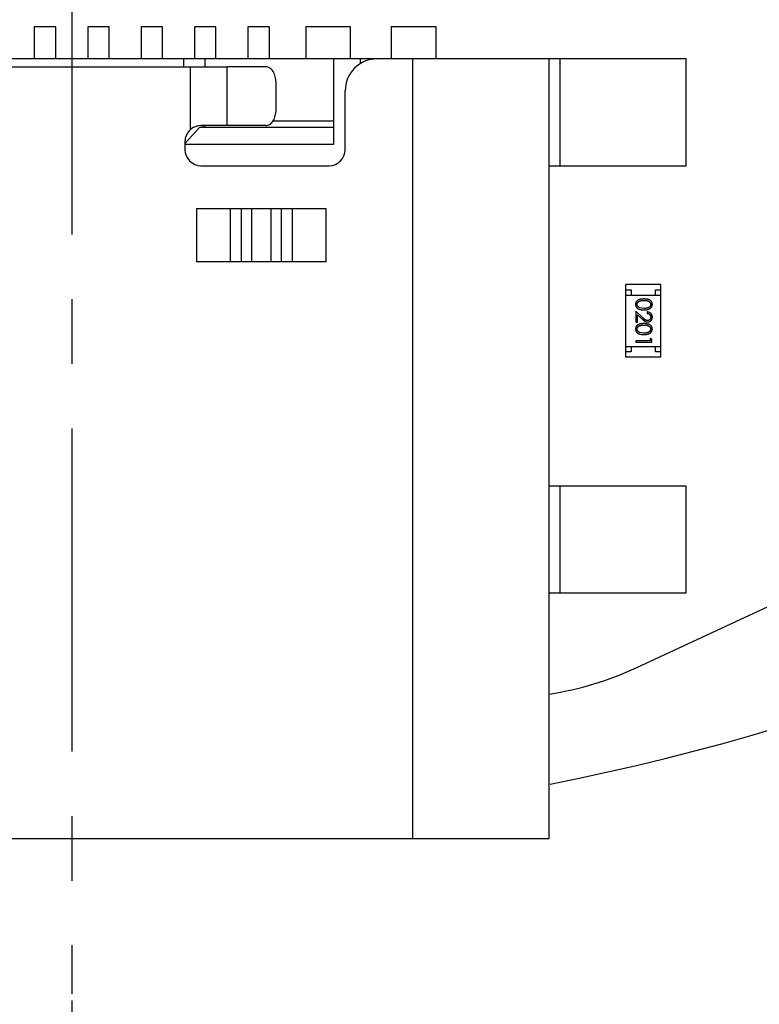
# Model space of a CAD drawing. Header units: inches. Extents: x 398 to 599, y 40 to 151.
# Tile 22 of 100: x 553.26 to 560.19, y 68.3 to 77.52. Entities that reach past the tile are written whole.
import ezdxf

# ---------------------------------------------------------------- set-up
doc = ezdxf.new("R2010")
doc.units = ezdxf.units.IN
doc.header["$LTSCALE"] = 1.21
doc.header["$MEASUREMENT"] = 0
doc.header["$PDMODE"] = 3
doc.header["$PDSIZE"] = 0.3125
doc.linetypes.add('CENTER', pattern=[2, 1.25, -0.25, 0.25, -0.25])
doc.layers.get('0').update_dxf_attribs({"linetype": 'CONTINUOUS'})
doc.layers.get('Defpoints').update_dxf_attribs({"linetype": 'CONTINUOUS'})
doc.layers.add('DIM', color=3, linetype='CONTINUOUS')
doc.styles.get("Standard").update_dxf_attribs({"font": 'txt', "width": 0.8})
doc.dimstyles.get("Standard").update_dxf_attribs({"dimtxt": 0.15625, "dimasz": 0.1875, "dimexe": 0.125, "dimexo": 0.0625, "dimgap": 0.09, "dimtad": 0, "dimtih": 1, "dimtoh": 1, "dimzin": 4, "dimdsep": 46, "dimtxsty": 'Standard', "dimblk": '_FILLED', "dimblk1": '_FILLED', "dimblk2": '_FILLED', "dimcen": 0.09, "dimazin": 1, "dimtp": 0.01, "dimtm": 0.01, "dimtfac": 1, "dimtofl": 0, "dimtmove": 0, "dimatfit": 3, "dimldrblk": '_FILLED', "dimfxl": 1, "dimtolj": 1, "dimtzin": 4, "dimarcsym": 0})

# ---------------------------------------------------------------- blocks, each defined once
blk = doc.blocks.new('_FILLED')
at = {"color": 0, "linetype": 'ByBlock'}
blk.add_solid([(0, 0), (-1, 0.1667), (-1, -0.1667)], dxfattribs=at)
blk = doc.blocks.new('*D70')
at = {"layer": 'Defpoints', "color": 0}
for p in [(537.241, 87.005), (553.751, 68.4022), (537.241, 64.8591)]:
    blk.add_point(p, dxfattribs=at)
at = {"layer": 'DIM', "color": 0, "lineweight": -2}
for p, q in [((537.241, 86.9425), (537.241, 64.7341)), ((553.751, 68.3397), (553.751, 64.7341)), ((539.241, 64.8591), (542.7394, 64.8591)), ((551.751, 64.8591), (548.2527, 64.8591))]:
    blk.add_line(p, q, dxfattribs=at)
at = {"layer": 'DIM', "color": 0, "lineweight": -2, "xscale": 2, "yscale": 2, "zscale": 2, "rotation": 180}
blk.add_blockref('_FILLED', (537.241, 64.8591), dxfattribs=at)
at = {"layer": 'DIM', "color": 0, "lineweight": -2, "xscale": 2, "yscale": 2, "zscale": 2}
blk.add_blockref('_FILLED', (553.751, 64.8591), dxfattribs=at)
at = {"layer": 'DIM', "color": 0, "insert": (545.496, 64.8591), "char_height": 2, "attachment_point": 5}
blk.add_mtext('\\A1;16.51', dxfattribs=at)
blk = doc.blocks.new('*D71')
at = {"layer": 'Defpoints', "color": 0}
for p in [(570.261, 87.005), (553.751, 68.4022), (553.751, 64.8591)]:
    blk.add_point(p, dxfattribs=at)
at = {"layer": 'DIM', "color": 0, "lineweight": -2}
for p, q in [((570.261, 86.9425), (570.261, 64.7341)), ((553.751, 68.3397), (553.751, 64.7341)), ((555.751, 64.8591), (559.2494, 64.8591)), ((568.261, 64.8591), (564.7627, 64.8591))]:
    blk.add_line(p, q, dxfattribs=at)
at = {"layer": 'DIM', "color": 0, "lineweight": -2, "xscale": 2, "yscale": 2, "zscale": 2, "rotation": 180}
blk.add_blockref('_FILLED', (553.751, 64.8591), dxfattribs=at)
at = {"layer": 'DIM', "color": 0, "lineweight": -2, "xscale": 2, "yscale": 2, "zscale": 2}
blk.add_blockref('_FILLED', (570.261, 64.8591), dxfattribs=at)
at = {"layer": 'DIM', "color": 0, "insert": (562.006, 64.8591), "char_height": 2, "attachment_point": 5}
blk.add_mtext('\\A1;16.51', dxfattribs=at)

msp = doc.modelspace()

# ---------------------------------------------------------------- linework, layer by layer
at = {"color": 4, "linetype": 'CENTER', "ltscale": 2}
msp.add_line((553.751, 117.2562), (553.751, 68.4022), dxfattribs=at)
at = {"color": 7, "linetype": 'Continuous'}
for p, q in [((553.4012, 77.4553), (553.4012, 77.1553)), ((553.6012, 77.4553), (553.4012, 77.4553)), ((553.6012, 77.1553), (553.6012, 77.4553)), ((553.9012, 77.4553), (553.9012, 77.1553)), ((554.1012, 77.4553), (553.9012, 77.4553)), ((554.1012, 77.1553), (554.1012, 77.4553)), ((554.4012, 77.4553), (554.4012, 77.1553)), ((554.6012, 77.4553), (554.4012, 77.4553)), ((554.6012, 77.1553), (554.6012, 77.4553)), ((554.9012, 77.4553), (554.9012, 77.1553)), ((555.1012, 77.4553), (554.9012, 77.4553)), ((555.1012, 77.1553), (555.1012, 77.4553)), ((555.4012, 77.4553), (555.4012, 77.1553)), ((555.6012, 77.4553), (555.4012, 77.4553)), ((555.6012, 77.1553), (555.6012, 77.4553)), ((555.9412, 77.4553), (555.9412, 77.1553)), ((556.3612, 77.4553), (555.9412, 77.4553)), ((556.3612, 77.1553), (556.3612, 77.4553)), ((556.7412, 77.4553), (556.7412, 77.1553)), ((557.1612, 77.4553), (556.7412, 77.4553)), ((557.1612, 77.1553), (557.1612, 77.4553)), ((559.5012, 77.1553), (548.0012, 77.1553)), ((552.2954, 77.0803), (555.2065, 77.0803)), ((554.8012, 77.0803), (554.8012, 77.1553)), ((554.8614, 77.0803), (554.8612, 76.4921)), ((555.0012, 77.0803), (555.0012, 77.1553)), ((555.2066, 76.5303), (555.2067, 77.0803)), ((555.5678, 77.0803), (555.2066, 77.0803)), ((556.2012, 77.1553), (556.2012, 76.3522)), ((556.4512, 77.1553), (556.4512, 77.1075)), ((556.9412, 77.1553), (556.9412, 69.8553)), ((558.2212, 69.8553), (558.2212, 77.1553)), ((558.3212, 77.1553), (558.3212, 76.1553)), ((559.5012, 76.1553), (559.5012, 77.1553)), ((555.6643, 76.6803), (555.6643, 76.9303)), ((556.3112, 76.3053), (556.3112, 76.8553)), ((554.9507, 76.5153), (554.8112, 76.3631)), ((554.9507, 76.5153), (556.2012, 76.5153)), ((555.2063, 76.5303), (554.9613, 76.5303)), ((555.0012, 76.5197), (554.9625, 76.5163)), ((555.0012, 76.5197), (555.0012, 76.5303)), ((555.5678, 76.5303), (555.2065, 76.5303)), ((556.2012, 76.5722), (555.6331, 76.5722)), ((554.8112, 76.3803), (554.8112, 76.3053)), ((556.2012, 76.3522), (554.8112, 76.3522)), ((554.9612, 76.1553), (556.1612, 76.1553)), ((558.2212, 76.1553), (559.5012, 76.1553)), ((554.9188, 75.7553), (554.9188, 75.2553)), ((554.9188, 75.7553), (556.1337, 75.7553)), ((555.2386, 75.2553), (555.2386, 75.7553)), ((555.342, 75.2553), (555.342, 75.7553)), ((555.4334, 75.7553), (555.4334, 75.2553)), ((555.6191, 75.2553), (555.6191, 75.7553)), ((555.7105, 75.7553), (555.7105, 75.2553)), ((555.8139, 75.7553), (555.8139, 75.2553)), ((556.1337, 75.2553), (556.1337, 75.7553)), ((556.1337, 75.2553), (554.9188, 75.2553)), ((558.9371, 74.3633), (558.9371, 75.0433)), ((559.2671, 75.0433), (558.9371, 75.0433)), ((559.2671, 74.3633), (559.2671, 75.0433)), ((558.9371, 74.9933), (558.9871, 74.9933)), ((558.9871, 74.9933), (558.9871, 74.9433)), ((559.2171, 74.9433), (559.2171, 74.9933)), ((559.2171, 74.9933), (559.2671, 74.9933)), ((558.9371, 74.9433), (559.2671, 74.9433)), ((559.0323, 74.7919), (559.0323, 74.69)), ((559.0944, 74.7338), (559.0323, 74.7919)), ((559.1073, 74.8188), (559.0696, 74.8245)), ((559.1362, 74.7862), (559.1362, 74.7727)), ((559.0323, 74.69), (559.0477, 74.69)), ((559.0477, 74.69), (559.0477, 74.7598)), ((559.0477, 74.7598), (559.0878, 74.7223)), ((559.1073, 74.5881), (559.0696, 74.5938)), ((559.0323, 74.515), (559.0323, 74.5015)), ((559.167, 74.515), (559.0323, 74.515)), ((559.0323, 74.5015), (559.1823, 74.5015)), ((559.167, 74.5381), (559.167, 74.515)), ((559.1823, 74.5293), (559.167, 74.5381)), ((559.1823, 74.5015), (559.1823, 74.5293)), ((558.9371, 74.4633), (559.2671, 74.4633)), ((558.9871, 74.4133), (558.9371, 74.4133)), ((558.9871, 74.4633), (558.9871, 74.4133)), ((559.2171, 74.4133), (559.2171, 74.4633)), ((559.2671, 74.4133), (559.2171, 74.4133)), ((559.2671, 74.3633), (558.9371, 74.3633)), ((559.5012, 73.1553), (558.2212, 73.1553)), ((558.3212, 73.1553), (558.3212, 72.1553)), ((559.5012, 72.1553), (559.5012, 73.1553)), ((559.0394, 71.4561), (560.9318, 72.3386)), ((558.2212, 72.1553), (559.5012, 72.1553)), ((549.2812, 69.8553), (558.2212, 69.8553))]:
    msp.add_line(p, q, dxfattribs=at)
for centre, radius, start, end in [((553.751, 92.925), 23, 281.22586, 258.77532), ((553.751, 92.925), 22.75, 294.44334, 241.13427), ((556.6112, 76.8553), 0.3, 90, 180.00001), ((554.9622, 76.3782), 0.1522, 90.34955, 131.56731), ((554.9612, 76.3803), 0.15, 131.84115, 180), ((554.9612, 76.3053), 0.15, 180.00001, 270.00001), ((556.1612, 76.3053), 0.15, 270.00001, 0.00001), ((557.7715, 74.175), 3, 278.62593, 295)]:
    msp.add_arc(centre, radius, start, end, dxfattribs=at)
for points, knots in [([(555.6643, 76.9303), (555.6643, 76.9496), (555.6597, 76.9868), (555.64, 77.0355), (555.6128, 77.0659), (555.5873, 77.0782), (555.5742, 77.0803), (555.5678, 77.0803)], [0, 0, 0, 0, 0.296842, 0.568417, 0.799806, 0.902476, 1, 1, 1, 1]), ([(555.5678, 76.5303), (555.5742, 76.5303), (555.5873, 76.5324), (555.6128, 76.5447), (555.64, 76.5751), (555.6597, 76.6239), (555.6643, 76.661), (555.6643, 76.6803)], [0, 0, 0, 0, 0.097524, 0.200194, 0.431584, 0.703158, 1, 1, 1, 1]), ([(559.1073, 74.9073), (559.1049, 74.9073), (559.1003, 74.9073), (559.0935, 74.907), (559.0871, 74.9065), (559.0812, 74.9057), (559.0757, 74.9048), (559.0705, 74.9038), (559.0658, 74.9025), (559.0615, 74.901), (559.0575, 74.8993), (559.0537, 74.8974), (559.0503, 74.8954), (559.0471, 74.8932), (559.0441, 74.8909), (559.0414, 74.8884), (559.0389, 74.8858), (559.0367, 74.883), (559.0348, 74.8801), (559.0331, 74.877), (559.0317, 74.874), (559.0305, 74.8708), (559.0296, 74.8675), (559.029, 74.8641), (559.0286, 74.8607), (559.0285, 74.8583), (559.0285, 74.8572)], [0, 0, 0, 0, 0.068113, 0.132564, 0.193427, 0.250218, 0.303569, 0.353576, 0.400235, 0.443586, 0.484619, 0.524292, 0.56238, 0.599049, 0.63494, 0.669782, 0.704009, 0.737842, 0.771098, 0.803896, 0.836415, 0.868639, 0.900715, 0.933378, 0.966213, 1, 1, 1, 1]), ([(559.0285, 74.8572), (559.0285, 74.856), (559.0285, 74.8536), (559.029, 74.8501), (559.0296, 74.8466), (559.0306, 74.8433), (559.0318, 74.84), (559.0332, 74.8368), (559.035, 74.8338), (559.037, 74.8307), (559.0392, 74.8278), (559.0418, 74.8251), (559.0445, 74.8225), (559.0476, 74.8201), (559.0509, 74.8179), (559.0544, 74.8158), (559.0582, 74.8139), (559.0623, 74.8121), (559.0667, 74.8105), (559.0715, 74.8091), (559.0765, 74.808), (559.082, 74.807), (559.0878, 74.8063), (559.094, 74.8058), (559.1005, 74.8055), (559.105, 74.8054), (559.1073, 74.8054)], [0, 0, 0, 0, 0.033824, 0.067298, 0.10028, 0.133019, 0.165736, 0.198792, 0.232372, 0.266409, 0.301016, 0.336196, 0.371972, 0.408574, 0.446394, 0.485225, 0.525372, 0.567224, 0.611081, 0.65775, 0.70702, 0.759235, 0.814484, 0.873227, 0.934937, 1, 1, 1, 1]), ([(559.0439, 74.8567), (559.044, 74.8584), (559.0441, 74.8617), (559.0454, 74.8665), (559.0475, 74.8713), (559.0499, 74.875), (559.0522, 74.8779), (559.0541, 74.88), (559.0563, 74.8818), (559.0586, 74.8836), (559.0611, 74.8852), (559.0638, 74.8867), (559.0667, 74.8881), (559.0698, 74.8893), (559.0732, 74.8904), (559.077, 74.8913), (559.0811, 74.8921), (559.0856, 74.8928), (559.0905, 74.8932), (559.0958, 74.8936), (559.1014, 74.8938), (559.1053, 74.8938), (559.1073, 74.8938)], [0, 0, 0, 0, 0.060034, 0.120278, 0.182348, 0.247919, 0.281641, 0.315701, 0.350322, 0.385703, 0.421819, 0.459196, 0.497866, 0.538301, 0.58121, 0.628183, 0.679403, 0.734699, 0.794074, 0.858416, 0.927049, 1, 1, 1, 1]), ([(559.0696, 74.8245), (559.0686, 74.8249), (559.0665, 74.8257), (559.0636, 74.827), (559.0609, 74.8285), (559.0584, 74.8301), (559.056, 74.8318), (559.0539, 74.8337), (559.052, 74.8357), (559.0497, 74.8385), (559.0474, 74.8422), (559.0454, 74.8469), (559.0441, 74.8517), (559.0439, 74.855), (559.0439, 74.8567)], [0, 0, 0, 0, 0.075949, 0.148549, 0.218996, 0.286119, 0.351826, 0.416074, 0.478265, 0.540325, 0.660405, 0.774606, 0.887187, 1, 1, 1, 1]), ([(559.1862, 74.8572), (559.1862, 74.8583), (559.1861, 74.8607), (559.1857, 74.8641), (559.1851, 74.8675), (559.1841, 74.8708), (559.183, 74.874), (559.1815, 74.8771), (559.1798, 74.8802), (559.1778, 74.8831), (559.1756, 74.8859), (559.1732, 74.8886), (559.1704, 74.891), (559.1675, 74.8934), (559.1643, 74.8955), (559.1608, 74.8976), (559.1571, 74.8994), (559.1532, 74.901), (559.1489, 74.9025), (559.1442, 74.9038), (559.139, 74.9049), (559.1335, 74.9058), (559.1275, 74.9065), (559.1212, 74.907), (559.1144, 74.9073), (559.1097, 74.9073), (559.1073, 74.9073)], [0, 0, 0, 0, 0.033742, 0.066533, 0.099153, 0.13154, 0.164087, 0.196563, 0.229707, 0.263315, 0.297504, 0.331686, 0.366482, 0.4021, 0.438958, 0.476748, 0.515985, 0.556589, 0.599519, 0.645765, 0.695487, 0.748721, 0.805687, 0.866754, 0.931405, 1, 1, 1, 1]), ([(559.1073, 74.8938), (559.1094, 74.8938), (559.1133, 74.8938), (559.1189, 74.8936), (559.1242, 74.8932), (559.1291, 74.8927), (559.1336, 74.8921), (559.1378, 74.8913), (559.1415, 74.8904), (559.1449, 74.8893), (559.148, 74.888), (559.151, 74.8867), (559.1537, 74.8852), (559.1562, 74.8836), (559.1585, 74.8818), (559.1606, 74.8799), (559.1626, 74.8779), (559.1648, 74.875), (559.1672, 74.8713), (559.1693, 74.8666), (559.1705, 74.8617), (559.1707, 74.8584), (559.1708, 74.8567)], [0, 0, 0, 0, 0.073302, 0.142286, 0.206253, 0.266017, 0.321612, 0.372532, 0.419497, 0.462398, 0.502825, 0.541489, 0.579034, 0.615143, 0.650298, 0.684912, 0.718701, 0.752189, 0.817245, 0.879117, 0.939613, 1, 1, 1, 1]), ([(559.1073, 74.8054), (559.1096, 74.8054), (559.1141, 74.8055), (559.1206, 74.8058), (559.1268, 74.8063), (559.1327, 74.807), (559.1382, 74.808), (559.1433, 74.8092), (559.148, 74.8106), (559.1525, 74.8122), (559.1565, 74.814), (559.1604, 74.8159), (559.1639, 74.818), (559.1672, 74.8202), (559.1703, 74.8227), (559.173, 74.8252), (559.1756, 74.828), (559.1778, 74.8308), (559.1798, 74.8338), (559.1815, 74.8369), (559.183, 74.8401), (559.1841, 74.8433), (559.1851, 74.8467), (559.1857, 74.8501), (559.1861, 74.8536), (559.1862, 74.856), (559.1862, 74.8572)], [0, 0, 0, 0, 0.065278, 0.127205, 0.186168, 0.241675, 0.294115, 0.343609, 0.390387, 0.434463, 0.476646, 0.517002, 0.555936, 0.593716, 0.630057, 0.665601, 0.700745, 0.734917, 0.768681, 0.802087, 0.834849, 0.867433, 0.900138, 0.932806, 0.966212, 1, 1, 1, 1]), ([(559.1708, 74.8567), (559.1707, 74.8551), (559.1705, 74.8518), (559.1693, 74.8469), (559.1672, 74.8423), (559.1648, 74.8385), (559.1625, 74.8357), (559.1605, 74.8336), (559.1583, 74.8317), (559.1558, 74.8299), (559.1531, 74.8282), (559.1502, 74.8266), (559.147, 74.8252), (559.1436, 74.8238), (559.1399, 74.8227), (559.136, 74.8216), (559.1318, 74.8208), (559.1274, 74.8201), (559.1227, 74.8196), (559.1178, 74.8191), (559.1127, 74.8189), (559.1091, 74.8189), (559.1073, 74.8188)], [0, 0, 0, 0, 0.059689, 0.119507, 0.181075, 0.246162, 0.279894, 0.314468, 0.350403, 0.387474, 0.426147, 0.466624, 0.508745, 0.553328, 0.600058, 0.649177, 0.700552, 0.754894, 0.811825, 0.871514, 0.934319, 1, 1, 1, 1]), ([(559.1862, 74.7372), (559.1861, 74.7389), (559.1861, 74.7422), (559.1854, 74.747), (559.1843, 74.7517), (559.1828, 74.7561), (559.1807, 74.7603), (559.1783, 74.7643), (559.1755, 74.7682), (559.1722, 74.7717), (559.1686, 74.775), (559.1647, 74.7778), (559.1605, 74.7803), (559.1561, 74.7823), (559.1515, 74.7839), (559.1466, 74.7851), (559.1415, 74.7859), (559.138, 74.7861), (559.1362, 74.7862)], [0, 0, 0, 0, 0.06445, 0.126725, 0.187421, 0.247417, 0.306749, 0.366595, 0.427749, 0.490235, 0.553031, 0.614805, 0.676505, 0.738096, 0.801021, 0.864897, 0.931209, 1, 1, 1, 1]), ([(559.1362, 74.7727), (559.1375, 74.7726), (559.1401, 74.7723), (559.1439, 74.7716), (559.1475, 74.7706), (559.1508, 74.7694), (559.1539, 74.7679), (559.1567, 74.7661), (559.1594, 74.7642), (559.1617, 74.7619), (559.1639, 74.7594), (559.1657, 74.7568), (559.1673, 74.754), (559.1686, 74.7511), (559.1696, 74.748), (559.1703, 74.7448), (559.1707, 74.7414), (559.1708, 74.7391), (559.1708, 74.7379)], [0, 0, 0, 0, 0.073648, 0.143686, 0.210962, 0.275557, 0.338064, 0.399311, 0.4594, 0.51934, 0.579024, 0.637809, 0.695959, 0.754122, 0.813113, 0.873453, 0.935561, 1, 1, 1, 1]), ([(559.1073, 74.6765), (559.1049, 74.6765), (559.1003, 74.6765), (559.0935, 74.6762), (559.0871, 74.6757), (559.0812, 74.675), (559.0757, 74.6741), (559.0705, 74.673), (559.0658, 74.6717), (559.0615, 74.6702), (559.0575, 74.6685), (559.0537, 74.6666), (559.0503, 74.6646), (559.0471, 74.6624), (559.0441, 74.6601), (559.0414, 74.6577), (559.0389, 74.655), (559.0367, 74.6522), (559.0348, 74.6493), (559.0331, 74.6463), (559.0317, 74.6432), (559.0305, 74.64), (559.0296, 74.6367), (559.029, 74.6334), (559.0286, 74.6299), (559.0285, 74.6276), (559.0285, 74.6264)], [0, 0, 0, 0, 0.068113, 0.132564, 0.193427, 0.250218, 0.303569, 0.353576, 0.400235, 0.443586, 0.484619, 0.524292, 0.56238, 0.599049, 0.63494, 0.669782, 0.704009, 0.737842, 0.771098, 0.803896, 0.836415, 0.868639, 0.900715, 0.933378, 0.966213, 1, 1, 1, 1]), ([(559.0878, 74.7223), (559.0893, 74.7208), (559.0923, 74.7181), (559.0966, 74.7141), (559.1008, 74.7106), (559.1046, 74.7074), (559.1083, 74.7045), (559.1117, 74.702), (559.1148, 74.6999), (559.1186, 74.6976), (559.1234, 74.6953), (559.1293, 74.6934), (559.1354, 74.6921), (559.1395, 74.692), (559.1416, 74.6919)], [0, 0, 0, 0, 0.09953, 0.192079, 0.277712, 0.357454, 0.429648, 0.495771, 0.555538, 0.608657, 0.707578, 0.804328, 0.901298, 1, 1, 1, 1]), ([(559.1404, 74.7054), (559.1388, 74.7055), (559.1355, 74.7056), (559.1307, 74.7066), (559.1261, 74.7083), (559.1223, 74.7103), (559.1192, 74.7123), (559.1165, 74.7142), (559.1136, 74.7166), (559.1103, 74.7192), (559.1067, 74.7223), (559.1029, 74.7258), (559.0987, 74.7296), (559.0959, 74.7323), (559.0944, 74.7338)], [0, 0, 0, 0, 0.088014, 0.174976, 0.2638, 0.355443, 0.406413, 0.465519, 0.533076, 0.609353, 0.693899, 0.787171, 0.889197, 1, 1, 1, 1]), ([(559.1862, 74.6264), (559.1862, 74.6276), (559.1861, 74.6299), (559.1857, 74.6334), (559.1851, 74.6367), (559.1841, 74.64), (559.183, 74.6432), (559.1815, 74.6464), (559.1798, 74.6494), (559.1778, 74.6523), (559.1756, 74.6551), (559.1732, 74.6578), (559.1704, 74.6603), (559.1675, 74.6626), (559.1643, 74.6647), (559.1608, 74.6668), (559.1571, 74.6686), (559.1532, 74.6703), (559.1489, 74.6718), (559.1442, 74.673), (559.139, 74.6742), (559.1335, 74.675), (559.1275, 74.6757), (559.1212, 74.6762), (559.1144, 74.6765), (559.1097, 74.6765), (559.1073, 74.6765)], [0, 0, 0, 0, 0.033742, 0.066533, 0.099153, 0.13154, 0.164087, 0.196563, 0.229707, 0.263315, 0.297504, 0.331686, 0.366482, 0.4021, 0.438958, 0.476748, 0.515985, 0.556589, 0.599519, 0.645765, 0.695487, 0.748721, 0.805687, 0.866754, 0.931405, 1, 1, 1, 1]), ([(559.1708, 74.7379), (559.1708, 74.7368), (559.1707, 74.7346), (559.1703, 74.7314), (559.1696, 74.7283), (559.1686, 74.7253), (559.1673, 74.7225), (559.1658, 74.7198), (559.1639, 74.7172), (559.1619, 74.7148), (559.1596, 74.7126), (559.1571, 74.7107), (559.1546, 74.709), (559.152, 74.7077), (559.1492, 74.7067), (559.1464, 74.7059), (559.1434, 74.7055), (559.1414, 74.7054), (559.1404, 74.7054)], [0, 0, 0, 0, 0.068027, 0.133505, 0.19695, 0.26027, 0.322741, 0.384982, 0.448465, 0.513424, 0.578224, 0.640011, 0.700094, 0.760067, 0.819012, 0.877878, 0.938035, 1, 1, 1, 1]), ([(559.1416, 74.6919), (559.1431, 74.692), (559.146, 74.6921), (559.1503, 74.6926), (559.1545, 74.6936), (559.1585, 74.695), (559.1623, 74.6968), (559.166, 74.6989), (559.1696, 74.7015), (559.1729, 74.7044), (559.1761, 74.7076), (559.1787, 74.7112), (559.1811, 74.7149), (559.183, 74.7189), (559.1844, 74.7232), (559.1854, 74.7276), (559.1861, 74.7324), (559.1861, 74.7356), (559.1862, 74.7372)], [0, 0, 0, 0, 0.06271, 0.123347, 0.183401, 0.242828, 0.302097, 0.36242, 0.423725, 0.487032, 0.550491, 0.612709, 0.674265, 0.73617, 0.799211, 0.863483, 0.930525, 1, 1, 1, 1]), ([(559.0285, 74.6264), (559.0285, 74.6252), (559.0285, 74.6228), (559.029, 74.6193), (559.0296, 74.6159), (559.0306, 74.6125), (559.0318, 74.6093), (559.0332, 74.6061), (559.035, 74.603), (559.037, 74.6), (559.0392, 74.5971), (559.0418, 74.5943), (559.0445, 74.5917), (559.0476, 74.5893), (559.0509, 74.5871), (559.0544, 74.585), (559.0582, 74.5831), (559.0623, 74.5813), (559.0667, 74.5797), (559.0715, 74.5784), (559.0765, 74.5772), (559.082, 74.5762), (559.0878, 74.5755), (559.094, 74.575), (559.1005, 74.5747), (559.105, 74.5746), (559.1073, 74.5746)], [0, 0, 0, 0, 0.033824, 0.067298, 0.10028, 0.133019, 0.165736, 0.198792, 0.232372, 0.266409, 0.301016, 0.336196, 0.371972, 0.408574, 0.446394, 0.485225, 0.525372, 0.567224, 0.611081, 0.65775, 0.70702, 0.759235, 0.814484, 0.873227, 0.934937, 1, 1, 1, 1]), ([(559.0439, 74.6259), (559.044, 74.6276), (559.0441, 74.6309), (559.0454, 74.6358), (559.0475, 74.6405), (559.0499, 74.6443), (559.0522, 74.6471), (559.0541, 74.6492), (559.0563, 74.6511), (559.0586, 74.6528), (559.0611, 74.6545), (559.0638, 74.6559), (559.0667, 74.6573), (559.0698, 74.6585), (559.0732, 74.6596), (559.077, 74.6606), (559.0811, 74.6613), (559.0856, 74.662), (559.0905, 74.6625), (559.0958, 74.6628), (559.1014, 74.6631), (559.1053, 74.6631), (559.1073, 74.6631)], [0, 0, 0, 0, 0.060034, 0.120278, 0.182348, 0.247919, 0.281641, 0.315701, 0.350322, 0.385703, 0.421819, 0.459196, 0.497866, 0.538301, 0.58121, 0.628183, 0.679403, 0.734699, 0.794074, 0.858416, 0.927049, 1, 1, 1, 1]), ([(559.0696, 74.5938), (559.0686, 74.5941), (559.0665, 74.5949), (559.0636, 74.5962), (559.0609, 74.5977), (559.0584, 74.5993), (559.056, 74.6011), (559.0539, 74.6029), (559.052, 74.6049), (559.0497, 74.6077), (559.0474, 74.6114), (559.0454, 74.6161), (559.0441, 74.621), (559.0439, 74.6243), (559.0439, 74.6259)], [0, 0, 0, 0, 0.075949, 0.148549, 0.218996, 0.286119, 0.351826, 0.416074, 0.478265, 0.540325, 0.660405, 0.774606, 0.887187, 1, 1, 1, 1]), ([(559.1073, 74.6631), (559.1094, 74.6631), (559.1133, 74.6631), (559.1189, 74.6628), (559.1242, 74.6625), (559.1291, 74.6619), (559.1336, 74.6613), (559.1378, 74.6605), (559.1415, 74.6596), (559.1449, 74.6585), (559.148, 74.6573), (559.151, 74.6559), (559.1537, 74.6544), (559.1562, 74.6528), (559.1585, 74.651), (559.1606, 74.6491), (559.1626, 74.6471), (559.1648, 74.6443), (559.1672, 74.6405), (559.1693, 74.6358), (559.1705, 74.6309), (559.1707, 74.6276), (559.1708, 74.6259)], [0, 0, 0, 0, 0.073302, 0.142286, 0.206253, 0.266017, 0.321612, 0.372532, 0.419497, 0.462398, 0.502825, 0.541489, 0.579034, 0.615143, 0.650298, 0.684912, 0.718701, 0.752189, 0.817245, 0.879117, 0.939613, 1, 1, 1, 1]), ([(559.1073, 74.5746), (559.1096, 74.5746), (559.1141, 74.5747), (559.1206, 74.575), (559.1268, 74.5755), (559.1327, 74.5763), (559.1382, 74.5772), (559.1433, 74.5784), (559.148, 74.5798), (559.1525, 74.5814), (559.1565, 74.5832), (559.1604, 74.5851), (559.1639, 74.5872), (559.1672, 74.5895), (559.1703, 74.5919), (559.173, 74.5945), (559.1756, 74.5972), (559.1778, 74.6001), (559.1798, 74.603), (559.1815, 74.6061), (559.183, 74.6093), (559.1841, 74.6126), (559.1851, 74.6159), (559.1857, 74.6193), (559.1861, 74.6228), (559.1862, 74.6252), (559.1862, 74.6264)], [0, 0, 0, 0, 0.065278, 0.127205, 0.186168, 0.241675, 0.294115, 0.343609, 0.390387, 0.434463, 0.476646, 0.517002, 0.555936, 0.593716, 0.630057, 0.665601, 0.700745, 0.734917, 0.768681, 0.802087, 0.834849, 0.867433, 0.900138, 0.932806, 0.966212, 1, 1, 1, 1]), ([(559.1708, 74.6259), (559.1707, 74.6243), (559.1705, 74.621), (559.1693, 74.6162), (559.1672, 74.6115), (559.1648, 74.6078), (559.1625, 74.6049), (559.1605, 74.6028), (559.1583, 74.6009), (559.1558, 74.5991), (559.1531, 74.5974), (559.1502, 74.5958), (559.147, 74.5944), (559.1436, 74.5931), (559.1399, 74.5919), (559.136, 74.5908), (559.1318, 74.59), (559.1274, 74.5893), (559.1227, 74.5888), (559.1178, 74.5883), (559.1127, 74.5881), (559.1091, 74.5881), (559.1073, 74.5881)], [0, 0, 0, 0, 0.059689, 0.119507, 0.181075, 0.246162, 0.279894, 0.314468, 0.350403, 0.387474, 0.426147, 0.466624, 0.508745, 0.553328, 0.600058, 0.649177, 0.700552, 0.754894, 0.811825, 0.871514, 0.934319, 1, 1, 1, 1])]:
    msp.add_open_spline(points, degree=3, knots=knots, dxfattribs=at)

# ---------------------------------------------------------------- dimensions: what is measured, and where the dimension line sits
at = {"layer": 'DIM'}
for base, p1, p2, picture, middle in [((537.241, 64.8591), (553.751, 68.4022), (537.241, 87.005), '*D70', (545.496, 64.8591)), ((553.751, 64.8591), (570.261, 87.005), (553.751, 68.4022), '*D71', (562.006, 64.8591))]:
    dim = msp.add_linear_dim(base=base, p1=p1, p2=p2, dimstyle='Standard', override={"dimtxt": 2, "dimasz": 2, "dimtih": 0, "dimtoh": 0, "dimzin": 0, "dimcen": 0.198, "dimadec": 0, "dimazin": 0, "dimtp": 0, "dimtm": 0, "dimtdec": 4, "dimtzin": 0}, dxfattribs=at)
    dim.commit()
    dim.dimension.update_dxf_attribs({"geometry": picture, "text_midpoint": middle})

doc.saveas('drawing.dxf')
